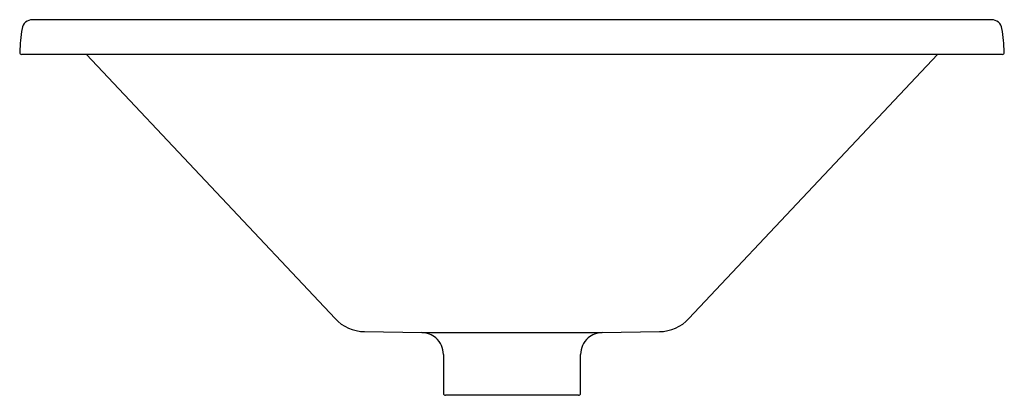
# Model space of a CAD drawing. Extents: x -0.237 to 0.237, y -0.164 to 0.017.
import ezdxf

# ---------------------------------------------------------------- set-up
doc = ezdxf.new("R2010")
doc.units = 0
doc.header["$MEASUREMENT"] = 0
doc.layers.add('BLOCKS', color=3, linetype='CONTINUOUS')

msp = doc.modelspace()

# ---------------------------------------------------------------- linework, layer by layer
at = {"layer": 'BLOCKS', "linetype": 'Continuous'}
for p, q in [((0.2308276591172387, 0.01669603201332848), (-0.2308276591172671, 0.01669603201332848)), ((0, 0), (-0.235913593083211, 0)), ((-0.2047111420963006, 0), (-0.08517475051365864, -0.1270786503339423)), ((0.235913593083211, 0), (0, 0)), ((0.08517475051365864, -0.1270786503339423), (0.2047111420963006, 0)), ((-0.07095596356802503, -0.133372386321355), (-0.04332266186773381, -0.1338547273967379)), ((-0.04332266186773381, -0.1338547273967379), (0.04332266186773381, -0.1338547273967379)), ((0.04332266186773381, -0.1338547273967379), (0.07095596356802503, -0.133372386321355)), ((-0.03300000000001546, -0.1443582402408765), (-0.03300000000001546, -0.1630000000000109)), ((0.03299999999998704, -0.1630000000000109), (0.03299999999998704, -0.1443582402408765)), ((0.03200000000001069, -0.1639999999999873), (-0.03200000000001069, -0.1639999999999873))]:
    msp.add_line(p, q, dxfattribs=at)
for centre, radius, start, end in [((-0.2308276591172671, 0.01169603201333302), 0.005, 90, 171.5136145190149), ((0.2308276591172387, 0.01169603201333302), 0.005, 8.486385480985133, 90), ((-0.1187259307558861, -0.005030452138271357), 0.1183427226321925, 171.5136145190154, 177.0541698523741), ((0.1187259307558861, -0.005030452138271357), 0.1183427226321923, 2.945830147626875, 8.486385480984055), ((-0.235913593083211, 0.0009999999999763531), 0.001000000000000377, 177.0541698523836, 270.0000000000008), ((0.235913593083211, 0.0009999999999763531), 0.001000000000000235, 270.0000000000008, 2.945830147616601), ((-0.07060691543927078, -0.1133754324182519), 0.01999999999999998, 223.2482620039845, 269.0000000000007), ((0.07060691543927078, -0.1133754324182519), 0.01999999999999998, 271.000000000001, 316.7517379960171), ((-0.04350591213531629, -0.1443531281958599), 0.01050000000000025, 49.14791534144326, 89.00000000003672), ((-0.04349999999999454, -0.1443582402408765), 0.01049999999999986, 0, 49.1541196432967), ((0.04349999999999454, -0.1443582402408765), 0.01050000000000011, 130.8458803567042, 180.0000000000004), ((0.04350591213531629, -0.1443531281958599), 0.01050000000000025, 90.9999999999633, 130.8520846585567), ((-0.03200000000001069, -0.1630000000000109), 0.001000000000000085, 180.0000000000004, 270.0000000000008), ((0.03200000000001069, -0.1630000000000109), 0.001000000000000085, 270.0000000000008, 0)]:
    msp.add_arc(centre, radius, start, end, dxfattribs=at)

doc.saveas('drawing.dxf')
